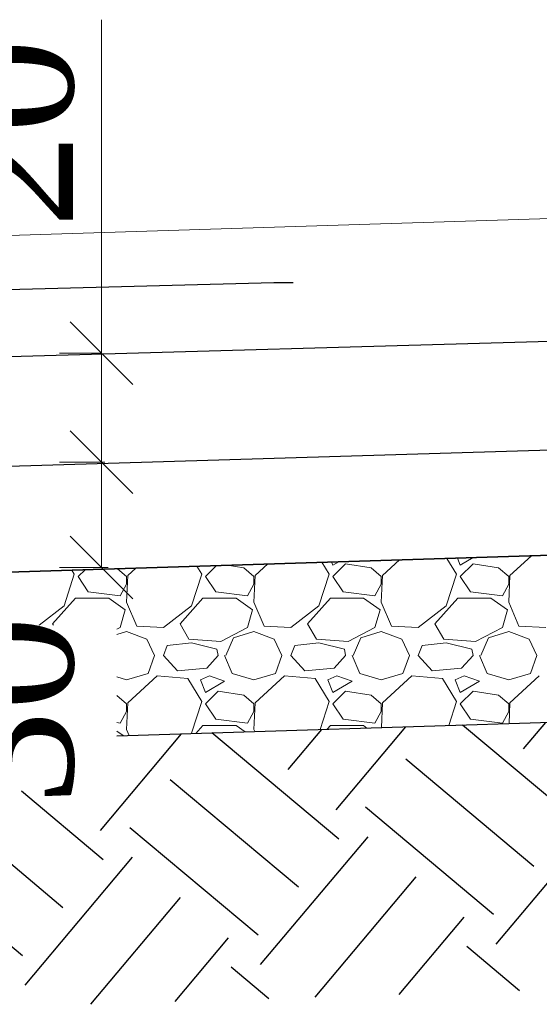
# Model space of a CAD drawing. Header units: millimetres. Extents: x 2063114 to 14983986, y -126020516 to 213791.
# Tile 103 of 256: x 2456572 to 2457815, y -1639143 to -1636785. Entities that reach past the tile are written whole.
import ezdxf

# ---------------------------------------------------------------- set-up
doc = ezdxf.new("R2010")
doc.units = ezdxf.units.MM
doc.layers.add('КЖ', color=7, linetype='Continuous', lineweight=60)
doc.styles.add('Times New Roman', font='times.ttf')
doc.linetypes.add('ограждение1', pattern='A,6.35,-2.54,[133,ltypeshp.shx,S=2.54,R=0,X=-2.54,Y=0],-2.54,25.4', length=36.83)

# ---------------------------------------------------------------- blocks, each defined once
blk = doc.blocks.new('_Oblique')
at = {"color": 0, "linetype": 'ByBlock', "lineweight": -2}
blk.add_line((-0.5, -0.5), (0.5, 0.5), dxfattribs=at)

msp = doc.modelspace()

# ---------------------------------------------------------------- linework, layer by layer
at = {"linetype": 'Continuous', "lineweight": 13, "ltscale": 300}
for p, q in [((2456767.93757, -1636785.47765), (2456767.93757, -1637583.58504)), ((2456768.77005, -1637583.58504), (2456667.93757, -1637583.58504)), ((2456767.93757, -1637844.94682), (2456767.93757, -1637583.58504)), ((2456776.27614, -1637844.94682), (2456667.93757, -1637844.94682)), ((2456776.27614, -1637844.94682), (2456667.93757, -1637844.94682)), ((2456767.93757, -1637844.94682), (2456767.93757, -1638097.31327)), ((2456784.19743, -1638097.31327), (2456667.93757, -1638097.31327))]:
    msp.add_line(p, q, dxfattribs=at)
at = {"lineweight": 20, "ltscale": 10}
msp.add_line((2460904.79533, -1637165.84669), (2453545.23944, -1637395.2986), dxfattribs=at)
at = {"color": 0, "linetype": 'ByBlock', "lineweight": -2}
msp.add_line((2457180.4779, -1637415.04196), (2457226.42219, -1637415.04196), dxfattribs=at)
at = {"color": 251, "linetype": 'ограждение1', "lineweight": 30, "ltscale": 10}
msp.add_line((2461394.34004, -1637709.43451), (2453631.60844, -1637942.2656), dxfattribs=at)
at = {"ltscale": 100}
for p, q in [((2461547.97103, -1637950.92658), (2454581.24274, -1638169.59849)), ((2456804.77424, -1638500.00281), (2461547.97103, -1638351.1236))]:
    msp.add_line(p, q, dxfattribs=at)
at = {"lineweight": 30, "ltscale": 100}
msp.add_line((2454581.24274, -1638169.59849), (2461547.23319, -1637951.02854), dxfattribs=at)
at = {"linetype": 'Continuous', "lineweight": 5, "ltscale": 100}
for p, q in [((2457312.57555, -1638112.74876), (2457295.25255, -1638084.40203)), ((2457318.64331, -1638083.66776), (2457321.73548, -1638091.39818)), ((2457321.74044, -1638091.40373), (2457335.5165, -1638083.13809)), ((2457481.30307, -1638078.56165), (2457440.57619, -1638115.74706)), ((2457617.37555, -1638112.74876), (2457594.31544, -1638075.01404)), ((2457619.66354, -1638074.21833), (2457626.53548, -1638091.39818)), ((2457626.54044, -1638091.40373), (2457657.14369, -1638073.04178)), ((2457796.95551, -1638068.65289), (2457745.37619, -1638115.74706)), ((2456702.97555, -1638112.74876), (2456697.12676, -1638103.17801)), ((2456728.791, -1638102.18403), (2456712.14025, -1638118.83478)), ((2456827.97203, -1638118.82808), (2456806.17408, -1638099.75487)), ((2456849.99817, -1638098.37917), (2456830.97619, -1638115.74706)), ((2457007.77555, -1638112.74876), (2456996.18965, -1638093.79002)), ((2457043.46917, -1638092.30585), (2457016.94025, -1638118.83478)), ((2457108.37827, -1638097.49703), (2457068.52651, -1638091.51927)), ((2457132.77203, -1638118.82808), (2457108.38813, -1638097.49217)), ((2457165.65062, -1638088.47041), (2457135.77619, -1638115.74706)), ((2457352.22017, -1638088.35485), (2457321.74025, -1638118.83478)), ((2457413.17827, -1638097.49703), (2457352.21841, -1638088.35306)), ((2457437.57203, -1638118.82808), (2457413.18813, -1638097.49217)), ((2457657.02017, -1638088.35485), (2457626.54025, -1638118.83478)), ((2457717.97827, -1638097.49703), (2457657.01841, -1638088.35306)), ((2457742.37203, -1638118.82808), (2457717.98813, -1638097.49217)), ((2456678.62243, -1638188.94425), (2456703.00642, -1638112.74428)), ((2456712.13978, -1638118.83299), (2456736.52377, -1638155.40897)), ((2456830.99534, -1638115.78906), (2456827.94734, -1638179.79707)), ((2456827.96417, -1638137.12285), (2456827.96417, -1638118.83485)), ((2456983.42243, -1638188.94426), (2457007.80642, -1638112.74428)), ((2457016.93978, -1638118.83299), (2457041.32377, -1638155.40897)), ((2457135.79534, -1638115.78906), (2457132.74734, -1638179.79707)), ((2457132.76417, -1638137.12285), (2457132.76417, -1638118.83485)), ((2457288.22243, -1638188.94425), (2457312.60642, -1638112.74428)), ((2457321.73978, -1638118.83299), (2457346.12377, -1638155.40897)), ((2457440.59534, -1638115.78906), (2457437.54734, -1638179.79707)), ((2457437.56417, -1638137.12285), (2457437.56417, -1638118.83485)), ((2457593.02243, -1638188.94425), (2457617.40642, -1638112.74428)), ((2457626.53978, -1638118.83299), (2457650.92377, -1638155.40897)), ((2457745.39534, -1638115.78906), (2457742.34734, -1638179.79707)), ((2457742.36417, -1638137.12285), (2457742.36417, -1638118.83485)), ((2456736.52733, -1638155.38019), (2456812.72746, -1638164.52421)), ((2456812.72369, -1638164.55513), (2456827.96365, -1638137.12321)), ((2457041.32733, -1638155.38019), (2457117.52746, -1638164.52421)), ((2457117.52369, -1638164.55513), (2457132.76365, -1638137.12321)), ((2457346.12733, -1638155.38019), (2457422.32746, -1638164.52421)), ((2457422.32369, -1638164.55513), (2457437.56365, -1638137.12321)), ((2457650.92733, -1638155.38019), (2457727.12746, -1638164.52421)), ((2457727.12369, -1638164.55513), (2457742.36365, -1638137.12321)), ((2456651.18016, -1638231.6124), (2456706.04406, -1638170.65251)), ((2456706.04417, -1638170.65085), (2456785.29217, -1638170.65085)), ((2456785.29746, -1638170.62349), (2456824.92149, -1638198.05551)), ((2456827.97356, -1638179.79007), (2456852.35753, -1638237.70199)), ((2456955.98016, -1638231.6124), (2457010.84406, -1638170.65251)), ((2457010.84417, -1638170.65085), (2457090.09217, -1638170.65085)), ((2457090.09746, -1638170.62349), (2457129.72149, -1638198.05551)), ((2457132.77356, -1638179.79007), (2457157.15753, -1638237.70199)), ((2457260.78016, -1638231.6124), (2457315.64406, -1638170.65251)), ((2457315.64417, -1638170.65085), (2457394.89217, -1638170.65085)), ((2457394.89746, -1638170.62349), (2457434.52149, -1638198.05551)), ((2457437.57356, -1638179.79007), (2457461.95753, -1638237.70199)), ((2457565.58016, -1638231.6124), (2457620.44406, -1638170.65251)), ((2457620.44417, -1638170.65085), (2457699.69217, -1638170.65085)), ((2457699.69746, -1638170.62349), (2457739.32149, -1638198.05551)), ((2457742.37356, -1638179.79007), (2457766.75753, -1638237.70199)), ((2456619.32352, -1638234.75209), (2456678.61212, -1638188.93818)), ((2456824.91695, -1638198.0827), (2456812.72497, -1638240.75465)), ((2456916.35606, -1638240.75422), (2456983.41212, -1638188.93818)), ((2457129.71695, -1638198.0827), (2457117.52497, -1638240.75465)), ((2457221.15606, -1638240.75422), (2457288.21212, -1638188.93818)), ((2457434.51695, -1638198.0827), (2457422.32497, -1638240.75465)), ((2457525.95606, -1638240.75422), (2457593.01212, -1638188.93818)), ((2457739.31695, -1638198.0827), (2457727.12497, -1638240.75465)), ((2456653.04042, -1638234.75209), (2456651.20187, -1638231.6003)), ((2456812.71887, -1638240.74572), (2456804.77424, -1638244.90719)), ((2456804.77424, -1638257.14393), (2456827.96377, -1638249.8972)), ((2456827.96218, -1638249.90408), (2456876.73016, -1638268.19208)), ((2456852.34879, -1638237.71574), (2456916.3568, -1638240.76374)), ((2456977.3378, -1638268.17618), (2456956.00187, -1638231.6003)), ((2457117.51887, -1638240.74571), (2457053.51098, -1638274.27366)), ((2457083.99564, -1638265.13724), (2457132.76377, -1638249.8972)), ((2457132.76218, -1638249.90408), (2457181.53016, -1638268.19208)), ((2457157.14879, -1638237.71574), (2457221.1568, -1638240.76374)), ((2457282.1378, -1638268.17618), (2457260.80187, -1638231.6003)), ((2457422.31887, -1638240.74571), (2457358.31097, -1638274.27366)), ((2457388.79564, -1638265.13724), (2457437.56377, -1638249.8972)), ((2457437.56218, -1638249.90408), (2457486.33016, -1638268.19208)), ((2457461.94879, -1638237.71574), (2457525.9568, -1638240.76374)), ((2457586.9378, -1638268.17618), (2457565.60187, -1638231.6003)), ((2457727.11887, -1638240.74571), (2457663.11097, -1638274.27366)), ((2457693.59564, -1638265.13724), (2457742.36377, -1638249.8972)), ((2457742.36218, -1638249.90408), (2457791.13016, -1638268.19208)), ((2457766.74879, -1638237.71574), (2457830.7568, -1638240.76374)), ((2456876.74031, -1638268.16705), (2456895.02829, -1638307.79099)), ((2457053.51654, -1638274.27738), (2456977.31646, -1638268.18137)), ((2457065.70699, -1638307.80895), (2457083.99494, -1638265.13708)), ((2457181.54031, -1638268.16705), (2457199.82829, -1638307.79099)), ((2457358.31654, -1638274.27738), (2457282.11646, -1638268.18137)), ((2457370.50699, -1638307.80895), (2457388.79494, -1638265.13708)), ((2457486.34031, -1638268.16705), (2457504.62829, -1638307.79099)), ((2457663.11654, -1638274.27738), (2457586.91646, -1638268.18137)), ((2457675.30699, -1638307.80895), (2457693.59494, -1638265.13708)), ((2457791.14031, -1638268.16705), (2457809.42829, -1638307.79099)), ((2456916.35595, -1638307.81091), (2456925.49995, -1638283.42692)), ((2456983.41266, -1638277.33776), (2456925.50058, -1638283.43377)), ((2457044.37212, -1638292.57111), (2456983.41221, -1638277.33113)), ((2457047.42039, -1638307.81082), (2457044.3724, -1638292.57088)), ((2457221.15595, -1638307.81091), (2457230.29995, -1638283.42692)), ((2457288.21266, -1638277.33776), (2457230.30058, -1638283.43377)), ((2457349.17212, -1638292.57111), (2457288.21221, -1638277.33113)), ((2457352.22039, -1638307.81082), (2457349.1724, -1638292.57088)), ((2457525.95595, -1638307.81091), (2457535.09995, -1638283.42692)), ((2457593.01266, -1638277.33776), (2457535.10058, -1638283.43377)), ((2457653.97212, -1638292.57111), (2457593.01221, -1638277.33113)), ((2457657.02039, -1638307.81082), (2457653.9724, -1638292.57088)), ((2456879.7775, -1638350.48278), (2456895.01753, -1638307.81069)), ((2456949.88193, -1638344.37781), (2456916.35397, -1638307.80185)), ((2457047.42615, -1638307.81779), (2457019.9942, -1638338.29774)), ((2457062.66695, -1638307.80991), (2457080.9549, -1638350.48178)), ((2457184.5775, -1638350.48278), (2457199.81753, -1638307.81069)), ((2457254.68193, -1638344.37781), (2457221.15397, -1638307.80185)), ((2457352.22615, -1638307.81779), (2457324.7942, -1638338.29774)), ((2457367.46695, -1638307.80991), (2457385.7549, -1638350.48178)), ((2457489.3775, -1638350.48277), (2457504.61753, -1638307.81068)), ((2457559.48193, -1638344.37781), (2457525.95397, -1638307.80185)), ((2457657.02615, -1638307.81779), (2457629.5942, -1638338.29774)), ((2457672.26695, -1638307.80991), (2457690.5549, -1638350.48178)), ((2457794.1775, -1638350.48278), (2457809.41753, -1638307.81069)), ((2457019.9521, -1638338.17027), (2456949.84807, -1638344.26627)), ((2457324.75209, -1638338.17026), (2457254.64807, -1638344.26627)), ((2457629.5521, -1638338.17026), (2457559.44807, -1638344.26627)), ((2456804.77424, -1638358.8993), (2456827.9639, -1638365.71979)), ((2456827.96418, -1638365.72287), (2456879.78004, -1638350.48291)), ((2456901.08014, -1638356.53911), (2456830.97619, -1638420.54706)), ((2456974.26317, -1638362.68476), (2456901.11113, -1638356.58876)), ((2457007.77555, -1638417.54876), (2456974.24758, -1638362.68482)), ((2457004.74351, -1638365.71827), (2457016.93548, -1638396.19818)), ((2457026.08488, -1638356.5813), (2457004.74881, -1638365.72533)), ((2457016.94044, -1638396.20373), (2457062.66055, -1638368.77166)), ((2457062.65973, -1638368.76967), (2457026.08376, -1638356.57768)), ((2457080.94803, -1638350.47983), (2457132.7639, -1638365.71979)), ((2457132.76418, -1638365.72287), (2457184.58004, -1638350.48291)), ((2457205.88014, -1638356.53911), (2457135.77619, -1638420.54706)), ((2457279.06317, -1638362.68476), (2457205.91114, -1638356.58876)), ((2457312.57555, -1638417.54876), (2457279.04758, -1638362.68482)), ((2457309.54351, -1638365.71827), (2457321.73548, -1638396.19818)), ((2457330.88488, -1638356.5813), (2457309.54881, -1638365.72533)), ((2457321.74044, -1638396.20373), (2457367.46055, -1638368.77166)), ((2457367.45973, -1638368.76967), (2457330.88376, -1638356.57768)), ((2457385.74803, -1638350.47983), (2457437.5639, -1638365.71979)), ((2457437.56418, -1638365.72287), (2457489.38004, -1638350.48291)), ((2457510.68014, -1638356.53911), (2457440.57619, -1638420.54706)), ((2457583.86317, -1638362.68476), (2457510.71113, -1638356.58876)), ((2457617.37555, -1638417.54876), (2457583.84758, -1638362.68482)), ((2457614.34351, -1638365.71827), (2457626.53548, -1638396.19818)), ((2457635.68488, -1638356.5813), (2457614.34881, -1638365.72533)), ((2457626.54044, -1638396.20373), (2457672.26055, -1638368.77166)), ((2457672.25973, -1638368.76967), (2457635.68376, -1638356.57768)), ((2457690.54803, -1638350.47983), (2457742.3639, -1638365.71979)), ((2457742.36418, -1638365.72287), (2457794.18004, -1638350.48291)), ((2457815.48014, -1638356.5391), (2457745.37619, -1638420.54706)), ((2457047.42017, -1638393.15485), (2457016.94025, -1638423.63478)), ((2457108.37827, -1638402.29703), (2457047.41841, -1638393.15306)), ((2457352.22017, -1638393.15485), (2457321.74025, -1638423.63478)), ((2457413.17827, -1638402.29703), (2457352.21841, -1638393.15306)), ((2457657.02017, -1638393.15485), (2457626.54025, -1638423.63478)), ((2457717.97827, -1638402.29703), (2457657.01841, -1638393.15306)), ((2456827.97203, -1638423.62808), (2456804.77424, -1638403.33001)), ((2456983.42243, -1638493.74425), (2457007.80642, -1638417.54428)), ((2457132.77203, -1638423.62808), (2457108.38813, -1638402.29217)), ((2457291.10716, -1638484.72949), (2457312.60642, -1638417.54428)), ((2457437.57203, -1638423.62808), (2457413.18813, -1638402.29217)), ((2457599.00002, -1638475.06429), (2457617.40642, -1638417.54428)), ((2457742.37203, -1638423.62808), (2457717.98813, -1638402.29217)), ((2456830.99534, -1638420.58906), (2456827.94734, -1638484.59707)), ((2456827.96417, -1638441.92285), (2456827.96417, -1638423.63485)), ((2457016.93978, -1638423.63299), (2457041.32377, -1638460.20897)), ((2457135.79534, -1638420.58906), (2457132.74734, -1638484.59707)), ((2457132.76417, -1638441.92285), (2457132.76417, -1638423.63485)), ((2457321.73978, -1638423.63299), (2457346.12377, -1638460.20897)), ((2457437.56417, -1638441.92285), (2457437.56417, -1638423.63485)), ((2457440.59534, -1638420.58906), (2457437.76025, -1638480.12584)), ((2457626.53978, -1638423.63299), (2457650.92377, -1638460.20897)), ((2457742.36417, -1638441.92285), (2457742.36417, -1638423.63485)), ((2457745.39534, -1638420.58906), (2457743.01656, -1638470.5434)), ((2456812.72369, -1638469.35513), (2456827.96365, -1638441.92321)), ((2457041.32733, -1638460.18019), (2457117.52746, -1638469.32421)), ((2457117.52369, -1638469.35513), (2457132.76365, -1638441.92321)), ((2457346.12733, -1638460.18019), (2457422.32746, -1638469.32421)), ((2457422.32369, -1638469.35513), (2457437.56365, -1638441.92321)), ((2457650.92733, -1638460.18019), (2457727.12746, -1638469.32421)), ((2457727.12369, -1638469.35513), (2457742.36365, -1638441.92321)), ((2456804.77424, -1638468.36982), (2456812.72746, -1638469.32421)), ((2456827.97356, -1638484.59007), (2456834.07309, -1638499.07644)), ((2456994.10376, -1638494.05285), (2457010.84406, -1638475.45251)), ((2457010.84417, -1638475.45085), (2457090.09217, -1638475.45085)), ((2457090.09746, -1638475.42349), (2457111.67546, -1638490.36211)), ((2457132.77356, -1638484.59007), (2457134.89696, -1638489.63315)), ((2457307.76542, -1638484.20656), (2457315.64406, -1638475.45251)), ((2457315.64417, -1638475.45085), (2457394.89217, -1638475.45085)), ((2457394.89746, -1638475.42349), (2457403.25434, -1638481.20903)), ((2456804.77424, -1638488.90742), (2456820.09657, -1638499.51518)), ((2456982.53492, -1638494.41601), (2456983.41212, -1638493.73818))]:
    msp.add_line(p, q, dxfattribs=at)
at = {"color": 251, "linetype": 'Continuous', "ltscale": 100}
for p, q in [((2457214.43045, -1638580.64729), (2457295.01111, -1638484.61499)), ((2457329.33711, -1638677.06543), (2457496.11893, -1638478.30261)), ((2457899.03278, -1638698.2043), (2457631.88554, -1638474.04115)), ((2457777.96327, -1638531.34455), (2457831.29862, -1638467.78196)), ((2456765.80429, -1638726.36816), (2456959.83142, -1638495.13564)), ((2457335.49996, -1638747.50703), (2457032.03455, -1638492.86932)), ((2457802.61464, -1638813.11097), (2457496.19686, -1638555.99592)), ((2457239.08181, -1638862.4137), (2456932.66404, -1638605.29865)), ((2456771.96713, -1638796.80977), (2456576.3752, -1638632.68865)), ((2456675.54899, -1638911.71643), (2456369.13122, -1638654.60139)), ((2457706.19649, -1638928.01763), (2457399.77872, -1638670.90259)), ((2457712.35934, -1638998.45923), (2457969.47438, -1638692.04146)), ((2457142.66367, -1638977.32037), (2456836.2459, -1638720.20532)), ((2457148.82651, -1639047.76197), (2457405.94156, -1638741.34419)), ((2456579.13085, -1639026.6231), (2456272.71307, -1638769.50805)), ((2456585.29369, -1639097.0647), (2456842.40874, -1638790.64692)), ((2457279.16209, -1639125.79265), (2457520.84822, -1638837.76233)), ((2456742.83272, -1639142.67557), (2456957.3154, -1638887.06507)), ((2457480.28561, -1639119.46155), (2457635.75489, -1638934.18047)), ((2456943.95624, -1639136.34447), (2457072.22207, -1638983.48321)), ((2457767.98511, -1639110.40516), (2457641.91773, -1639004.62208)), ((2457168.19652, -1639129.28569), (2457078.38491, -1639053.92481))]:
    msp.add_line(p, q, dxfattribs=at)
at = {"color": 0, "linetype": 'ByBlock', "lineweight": -2}
msp.add_lwpolyline([(2455720.92844, -1637453.19679), (2457180.4779, -1637415.04196)], dxfattribs=at)
at = {"layer": 'КЖ', "lineweight": 30, "ltscale": 0.5}
msp.add_line((2460518.89775, -1637478.75649), (2453545.23944, -1637679.03399), dxfattribs=at)

# ---------------------------------------------------------------- block references
at = {"lineweight": 13, "ltscale": 300, "xscale": 150, "yscale": 150, "zscale": 150}
for p, rotation in [((2456767.93757, -1637583.58504), 90), ((2456767.93757, -1637844.94682), 90), ((2456767.93757, -1637844.94682), 270), ((2456767.93757, -1638097.31327), 270)]:
    msp.add_blockref('_Oblique', p, dxfattribs=dict(at, rotation=rotation))

# ---------------------------------------------------------------- texts
at = {"ltscale": 300, "char_height": 300, "attachment_point": 5, "rotation": 90, "style": 'Times New Roman'}
for s, insert in [('20', (2456552.34204, -1637057.30966)), ('30', (2456552.34204, -1638439.41677))]:
    msp.add_mtext(s, dxfattribs=dict(at, insert=insert))

doc.saveas('drawing.dxf')
